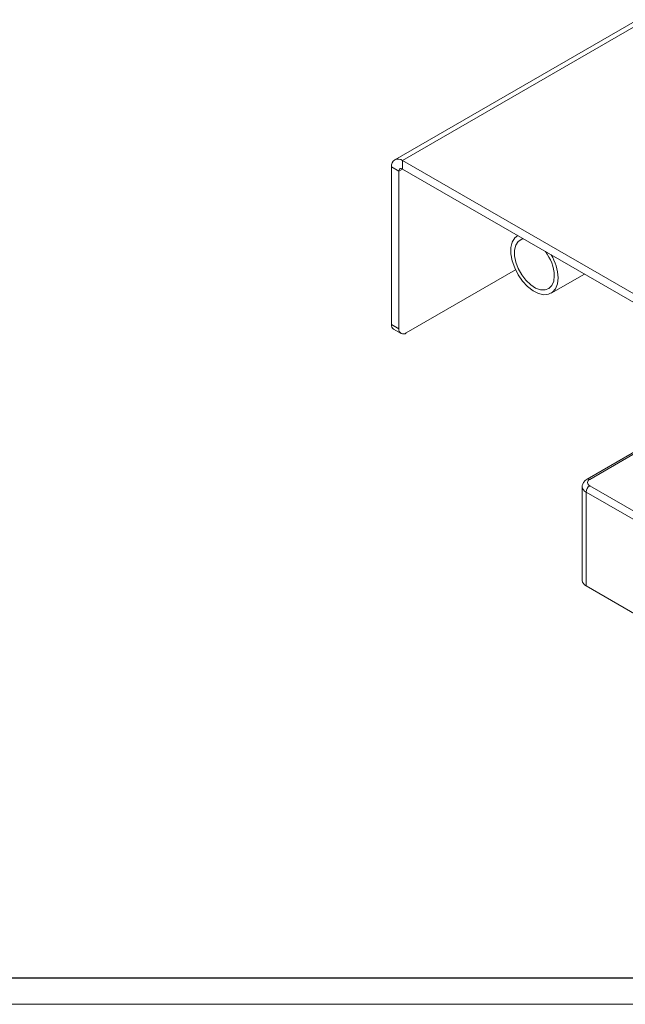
# Model space of a CAD drawing. Header units: millimetres. Extents: x 0 to 841, y 0 to 594.
# Tile 7 of 11: x 495 to 611, y 0 to 189. Entities that reach past the tile are written whole.
import ezdxf

# ---------------------------------------------------------------- set-up
doc = ezdxf.new("R2010")
doc.units = ezdxf.units.MM
doc.layers.add('FORMATO', color=7, linetype='Continuous')

msp = doc.modelspace()

# ---------------------------------------------------------------- linework, layer by layer
at = {"color": 7, "linetype": 'Continuous', "lineweight": 15}
for p, q in [((613.21, 188.84), (566.67, 161.97)), ((612.91, 187.65), (568.17, 161.82)), ((567.46, 159.78), (566.05, 160.6)), ((566.05, 130.39), (566.05, 160.6)), ((568.17, 161.82), (643.48, 118.35)), ((568.17, 160.19), (568.17, 161.82)), ((567.46, 159.78), (568.17, 160.19)), ((567.46, 129.57), (567.46, 159.78)), ((568.17, 160.19), (643.48, 116.72)), ((589.84, 140.85), (568.88, 128.75)), ((596.65, 136.38), (603.04, 140.06)), ((566.05, 130.39), (567.46, 129.57)), ((566.46, 129.47), (567.88, 128.65)), ((627.37, 114.48), (603.56, 100.73)), ((604.06, 100.68), (627.37, 114.14)), ((602.62, 99.25), (602.62, 81.29)), ((603.35, 98.23), (683.25, 52.1)), ((603.35, 80.27), (603.35, 98.23)), ((683.96, 53.33), (604.06, 99.46)), ((603.35, 80.27), (614.31, 73.94))]:
    msp.add_line(p, q, dxfattribs=at)
at = {"color": 7, "linetype": 'Continuous', "lineweight": 15, "flags": 128}
for points in [[(590.25, 147.46), (589.67, 146.97), (589.2, 146.16), (588.96, 145.12), (588.96, 143.91), (589.2, 142.59), (589.67, 141.23), (590.35, 139.91), (591.19, 138.7), (592.15, 137.66), (593.19, 136.85), (594.24, 136.32), (595.24, 136.09), (596.15, 136.17), (596.92, 136.56), (597.5, 137.24), (597.85, 138.17), (597.98, 139.31), (597.98, 139.31)], [(591.34, 146.81), (591.02, 146.72), (590.36, 146.3), (589.9, 145.59), (589.66, 144.66), (589.66, 143.55), (589.9, 142.35), (590.36, 141.11), (591.02, 139.93), (591.83, 138.87), (592.74, 138), (593.69, 137.38), (594.63, 137.05), (595.5, 137.02), (596.23, 137.29), (596.8, 137.86), (597.15, 138.69), (597.27, 139.72), (597.27, 139.72)]]:
    msp.add_lwpolyline(points, dxfattribs=at)
at = {"color": 7, "linetype": 'Continuous', "lineweight": 15}
for centre, radius, start, end in [((567.34, 160.81), 1.31, 50.7967, 189.214), ((567.9, 159.85), 0.437, 50.7967, 189.214), ((589.06, 139.35), 8.21, 2.5354, 37.7521), ((588.61, 138.95), 9.38, 2.1923, 30.7281), ((567.03, 130.28), 0.986, 173.7012, 234.9867), ((568.33, 129.43), 0.873, 170.786, 309.2033), ((603.76, 100.27), 0.503, 54.3859, 114.2674), ((604.29, 100.07), 0.655, 110.7834, 249.2166), ((603.84, 99.36), 1.23, 184.7471, 246.328), ((604.89, 98.16), 1.54, 122.6055, 177.3945), ((603.87, 81.41), 1.26, 185.6948, 245.6253)]:
    msp.add_arc(centre, radius, start, end, dxfattribs=at)
msp.add_open_spline([(603.57, 100.74), (603.44, 100.65), (603.11, 100.44), (602.77, 99.97), (602.59, 99.51), (602.63, 99.29), (602.63, 99.26)], degree=3, knots=[0, 0, 0, 0, 0.26202, 0.622335, 0.954698, 1, 1, 1, 1], dxfattribs=at)
at = {"layer": 'FORMATO'}
msp.add_line((835.95, 5), (24.95, 5), dxfattribs=at)
at = {"layer": 'FORMATO', "lineweight": 0}
msp.add_line((0, 0), (841, 0), dxfattribs=at)

doc.saveas('drawing.dxf')
